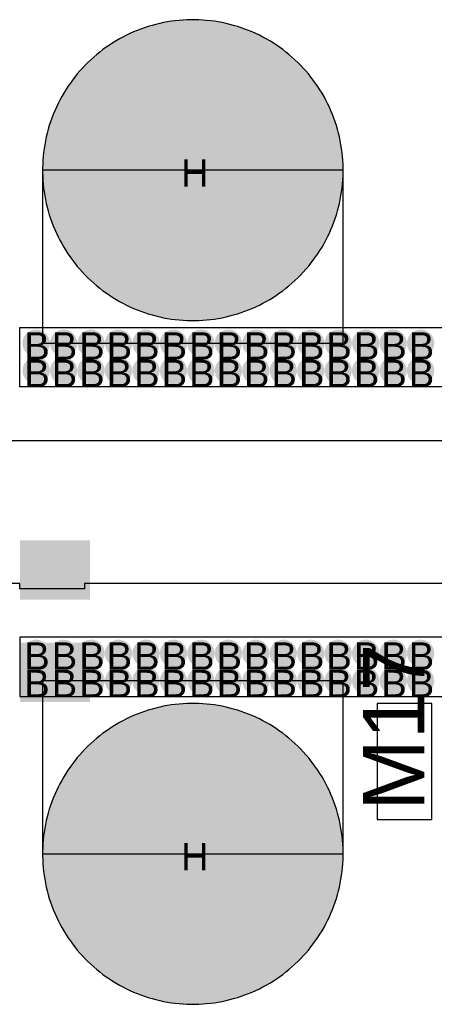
# Model space of a CAD drawing. Header units: millimetres. Extents: x -1.47 to 3.63, y -2.76 to 3.27.
# Tile 10 of 21: x 0.5 to 0.81, y 1.26 to 1.99. Entities that reach past the tile are written whole.
import ezdxf

# ---------------------------------------------------------------- set-up
doc = ezdxf.new("R2010")
doc.units = ezdxf.units.MM
doc.header["$MEASUREMENT"] = 0
for name, color, linetype in [('BottomLayer', 5, 'Continuous'), ('DrillDrawing', 1, 'Continuous'), ('TopLayer', 1, 'Continuous'), ('TopOverlay', 2, 'Continuous'), ('TopSolder', 216, 'Continuous')]:
    doc.layers.add(name, color=color, linetype=linetype)
doc.styles.add('Arial', font='txt', dxfattribs={"height": 0.2})

msp = doc.modelspace()

# ---------------------------------------------------------------- hatches: boundary and pattern name
at = {"layer": 'BottomLayer'}
h = msp.add_hatch(color=5, dxfattribs=at)
edge = h.paths.add_edge_path()
edge.add_arc((0.6285, 1.875), 0.0725, 0, 360)
h = msp.add_hatch(color=5, dxfattribs=at)
edge = h.paths.add_edge_path()
edge.add_arc((0.51378, 1.74845), 0.01, 0, 360)
h = msp.add_hatch(color=5, dxfattribs=at)
edge = h.paths.add_edge_path()
edge.add_arc((0.53388, 1.74845), 0.01, 0, 360)
h = msp.add_hatch(color=5, dxfattribs=at)
edge = h.paths.add_edge_path()
edge.add_arc((0.55398, 1.74845), 0.01, 0, 360)
h = msp.add_hatch(color=5, dxfattribs=at)
edge = h.paths.add_edge_path()
edge.add_arc((0.57408, 1.74845), 0.01, 0, 360)
h = msp.add_hatch(color=5, dxfattribs=at)
edge = h.paths.add_edge_path()
edge.add_arc((0.59418, 1.74845), 0.01, 0, 360)
h = msp.add_hatch(color=5, dxfattribs=at)
edge = h.paths.add_edge_path()
edge.add_arc((0.61428, 1.74845), 0.01, 0, 360)
h = msp.add_hatch(color=5, dxfattribs=at)
edge = h.paths.add_edge_path()
edge.add_arc((0.63438, 1.74845), 0.01, 0, 360)
h = msp.add_hatch(color=5, dxfattribs=at)
edge = h.paths.add_edge_path()
edge.add_arc((0.65448, 1.74845), 0.01, 0, 360)
h = msp.add_hatch(color=5, dxfattribs=at)
edge = h.paths.add_edge_path()
edge.add_arc((0.67458, 1.74845), 0.01, 0, 360)
h = msp.add_hatch(color=5, dxfattribs=at)
edge = h.paths.add_edge_path()
edge.add_arc((0.69468, 1.74845), 0.01, 0, 360)
h = msp.add_hatch(color=5, dxfattribs=at)
edge = h.paths.add_edge_path()
edge.add_arc((0.71478, 1.74845), 0.01, 0, 360)
h = msp.add_hatch(color=5, dxfattribs=at)
edge = h.paths.add_edge_path()
edge.add_arc((0.73488, 1.74845), 0.01, 0, 360)
h = msp.add_hatch(color=5, dxfattribs=at)
edge = h.paths.add_edge_path()
edge.add_arc((0.75498, 1.74845), 0.01, 0, 360)
h = msp.add_hatch(color=5, dxfattribs=at)
edge = h.paths.add_edge_path()
edge.add_arc((0.77508, 1.74845), 0.01, 0, 360)
h = msp.add_hatch(color=5, dxfattribs=at)
edge = h.paths.add_edge_path()
edge.add_arc((0.79518, 1.74845), 0.01, 0, 360)
h = msp.add_hatch(color=5, dxfattribs=at)
edge = h.paths.add_edge_path()
edge.add_arc((0.51378, 1.72835), 0.01, 0, 360)
h = msp.add_hatch(color=5, dxfattribs=at)
edge = h.paths.add_edge_path()
edge.add_arc((0.53388, 1.72835), 0.01, 0, 360)
h = msp.add_hatch(color=5, dxfattribs=at)
edge = h.paths.add_edge_path()
edge.add_arc((0.55398, 1.72835), 0.01, 0, 360)
h = msp.add_hatch(color=5, dxfattribs=at)
edge = h.paths.add_edge_path()
edge.add_arc((0.57408, 1.72835), 0.01, 0, 360)
h = msp.add_hatch(color=5, dxfattribs=at)
edge = h.paths.add_edge_path()
edge.add_arc((0.59418, 1.72835), 0.01, 0, 360)
h = msp.add_hatch(color=5, dxfattribs=at)
edge = h.paths.add_edge_path()
edge.add_arc((0.61428, 1.72835), 0.01, 0, 360)
h = msp.add_hatch(color=5, dxfattribs=at)
edge = h.paths.add_edge_path()
edge.add_arc((0.63438, 1.72835), 0.01, 0, 360)
h = msp.add_hatch(color=5, dxfattribs=at)
edge = h.paths.add_edge_path()
edge.add_arc((0.65448, 1.72835), 0.01, 0, 360)
h = msp.add_hatch(color=5, dxfattribs=at)
edge = h.paths.add_edge_path()
edge.add_arc((0.67458, 1.72835), 0.01, 0, 360)
h = msp.add_hatch(color=5, dxfattribs=at)
edge = h.paths.add_edge_path()
edge.add_arc((0.69468, 1.72835), 0.01, 0, 360)
h = msp.add_hatch(color=5, dxfattribs=at)
edge = h.paths.add_edge_path()
edge.add_arc((0.71478, 1.72835), 0.01, 0, 360)
h = msp.add_hatch(color=5, dxfattribs=at)
edge = h.paths.add_edge_path()
edge.add_arc((0.73488, 1.72835), 0.01, 0, 360)
h = msp.add_hatch(color=5, dxfattribs=at)
edge = h.paths.add_edge_path()
edge.add_arc((0.75498, 1.72835), 0.01, 0, 360)
h = msp.add_hatch(color=5, dxfattribs=at)
edge = h.paths.add_edge_path()
edge.add_arc((0.77508, 1.72835), 0.01, 0, 360)
h = msp.add_hatch(color=5, dxfattribs=at)
edge = h.paths.add_edge_path()
edge.add_arc((0.79518, 1.72835), 0.01, 0, 360)
h = msp.add_hatch(color=5, dxfattribs=at)
edge = h.paths.add_edge_path()
edge.add_arc((0.51378, 1.52165), 0.01, 0, 360)
h = msp.add_hatch(color=5, dxfattribs=at)
edge = h.paths.add_edge_path()
edge.add_arc((0.53388, 1.52165), 0.01, 0, 360)
h = msp.add_hatch(color=5, dxfattribs=at)
edge = h.paths.add_edge_path()
edge.add_arc((0.55398, 1.52165), 0.01, 0, 360)
h = msp.add_hatch(color=5, dxfattribs=at)
edge = h.paths.add_edge_path()
edge.add_arc((0.57408, 1.52165), 0.01, 0, 360)
h = msp.add_hatch(color=5, dxfattribs=at)
edge = h.paths.add_edge_path()
edge.add_arc((0.59418, 1.52165), 0.01, 0, 360)
h = msp.add_hatch(color=5, dxfattribs=at)
edge = h.paths.add_edge_path()
edge.add_arc((0.61428, 1.52165), 0.01, 0, 360)
h = msp.add_hatch(color=5, dxfattribs=at)
edge = h.paths.add_edge_path()
edge.add_arc((0.63438, 1.52165), 0.01, 0, 360)
h = msp.add_hatch(color=5, dxfattribs=at)
edge = h.paths.add_edge_path()
edge.add_arc((0.65448, 1.52165), 0.01, 0, 360)
h = msp.add_hatch(color=5, dxfattribs=at)
edge = h.paths.add_edge_path()
edge.add_arc((0.67458, 1.52165), 0.01, 0, 360)
h = msp.add_hatch(color=5, dxfattribs=at)
edge = h.paths.add_edge_path()
edge.add_arc((0.69468, 1.52165), 0.01, 0, 360)
h = msp.add_hatch(color=5, dxfattribs=at)
edge = h.paths.add_edge_path()
edge.add_arc((0.71478, 1.52165), 0.01, 0, 360)
h = msp.add_hatch(color=5, dxfattribs=at)
edge = h.paths.add_edge_path()
edge.add_arc((0.73488, 1.52165), 0.01, 0, 360)
h = msp.add_hatch(color=5, dxfattribs=at)
edge = h.paths.add_edge_path()
edge.add_arc((0.75498, 1.52165), 0.01, 0, 360)
h = msp.add_hatch(color=5, dxfattribs=at)
edge = h.paths.add_edge_path()
edge.add_arc((0.77508, 1.52165), 0.01, 0, 360)
h = msp.add_hatch(color=5, dxfattribs=at)
edge = h.paths.add_edge_path()
edge.add_arc((0.79518, 1.52165), 0.01, 0, 360)
h = msp.add_hatch(color=5, dxfattribs=at)
edge = h.paths.add_edge_path()
edge.add_arc((0.51378, 1.50155), 0.01, 0, 360)
h = msp.add_hatch(color=5, dxfattribs=at)
edge = h.paths.add_edge_path()
edge.add_arc((0.53388, 1.50155), 0.01, 0, 360)
h = msp.add_hatch(color=5, dxfattribs=at)
edge = h.paths.add_edge_path()
edge.add_arc((0.55398, 1.50155), 0.01, 0, 360)
h = msp.add_hatch(color=5, dxfattribs=at)
edge = h.paths.add_edge_path()
edge.add_arc((0.57408, 1.50155), 0.01, 0, 360)
h = msp.add_hatch(color=5, dxfattribs=at)
edge = h.paths.add_edge_path()
edge.add_arc((0.59418, 1.50155), 0.01, 0, 360)
h = msp.add_hatch(color=5, dxfattribs=at)
edge = h.paths.add_edge_path()
edge.add_arc((0.61428, 1.50155), 0.01, 0, 360)
h = msp.add_hatch(color=5, dxfattribs=at)
edge = h.paths.add_edge_path()
edge.add_arc((0.63438, 1.50155), 0.01, 0, 360)
h = msp.add_hatch(color=5, dxfattribs=at)
edge = h.paths.add_edge_path()
edge.add_arc((0.65448, 1.50155), 0.01, 0, 360)
h = msp.add_hatch(color=5, dxfattribs=at)
edge = h.paths.add_edge_path()
edge.add_arc((0.67458, 1.50155), 0.01, 0, 360)
h = msp.add_hatch(color=5, dxfattribs=at)
edge = h.paths.add_edge_path()
edge.add_arc((0.69468, 1.50155), 0.01, 0, 360)
h = msp.add_hatch(color=5, dxfattribs=at)
edge = h.paths.add_edge_path()
edge.add_arc((0.71478, 1.50155), 0.01, 0, 360)
h = msp.add_hatch(color=5, dxfattribs=at)
edge = h.paths.add_edge_path()
edge.add_arc((0.73488, 1.50155), 0.01, 0, 360)
h = msp.add_hatch(color=5, dxfattribs=at)
edge = h.paths.add_edge_path()
edge.add_arc((0.75498, 1.50155), 0.01, 0, 360)
h = msp.add_hatch(color=5, dxfattribs=at)
edge = h.paths.add_edge_path()
edge.add_arc((0.77508, 1.50155), 0.01, 0, 360)
h = msp.add_hatch(color=5, dxfattribs=at)
edge = h.paths.add_edge_path()
edge.add_arc((0.79518, 1.50155), 0.01, 0, 360)
h = msp.add_hatch(color=5, dxfattribs=at)
edge = h.paths.add_edge_path()
edge.add_arc((0.6285, 1.375), 0.0725, 0, 360)
at = {"layer": 'TopLayer'}
h = msp.add_hatch(color=1, dxfattribs=at)
edge = h.paths.add_edge_path()
edge.add_arc((0.6285, 1.875), 0.0725, 0, 360)
h = msp.add_hatch(color=1, dxfattribs=at)
edge = h.paths.add_edge_path()
edge.add_arc((0.51378, 1.74845), 0.01, 0, 360)
h = msp.add_hatch(color=1, dxfattribs=at)
edge = h.paths.add_edge_path()
edge.add_arc((0.53388, 1.74845), 0.01, 0, 360)
h = msp.add_hatch(color=1, dxfattribs=at)
edge = h.paths.add_edge_path()
edge.add_arc((0.55398, 1.74845), 0.01, 0, 360)
h = msp.add_hatch(color=1, dxfattribs=at)
edge = h.paths.add_edge_path()
edge.add_arc((0.57408, 1.74845), 0.01, 0, 360)
h = msp.add_hatch(color=1, dxfattribs=at)
edge = h.paths.add_edge_path()
edge.add_arc((0.59418, 1.74845), 0.01, 0, 360)
h = msp.add_hatch(color=1, dxfattribs=at)
edge = h.paths.add_edge_path()
edge.add_arc((0.61428, 1.74845), 0.01, 0, 360)
h = msp.add_hatch(color=1, dxfattribs=at)
edge = h.paths.add_edge_path()
edge.add_arc((0.63438, 1.74845), 0.01, 0, 360)
h = msp.add_hatch(color=1, dxfattribs=at)
edge = h.paths.add_edge_path()
edge.add_arc((0.65448, 1.74845), 0.01, 0, 360)
h = msp.add_hatch(color=1, dxfattribs=at)
edge = h.paths.add_edge_path()
edge.add_arc((0.67458, 1.74845), 0.01, 0, 360)
h = msp.add_hatch(color=1, dxfattribs=at)
edge = h.paths.add_edge_path()
edge.add_arc((0.69468, 1.74845), 0.01, 0, 360)
h = msp.add_hatch(color=1, dxfattribs=at)
edge = h.paths.add_edge_path()
edge.add_arc((0.71478, 1.74845), 0.01, 0, 360)
h = msp.add_hatch(color=1, dxfattribs=at)
edge = h.paths.add_edge_path()
edge.add_arc((0.73488, 1.74845), 0.01, 0, 360)
h = msp.add_hatch(color=1, dxfattribs=at)
edge = h.paths.add_edge_path()
edge.add_arc((0.75498, 1.74845), 0.01, 0, 360)
h = msp.add_hatch(color=1, dxfattribs=at)
edge = h.paths.add_edge_path()
edge.add_arc((0.77508, 1.74845), 0.01, 0, 360)
h = msp.add_hatch(color=1, dxfattribs=at)
edge = h.paths.add_edge_path()
edge.add_arc((0.79518, 1.74845), 0.01, 0, 360)
h = msp.add_hatch(color=1, dxfattribs=at)
edge = h.paths.add_edge_path()
edge.add_arc((0.51378, 1.72835), 0.01, 0, 360)
h = msp.add_hatch(color=1, dxfattribs=at)
edge = h.paths.add_edge_path()
edge.add_arc((0.53388, 1.72835), 0.01, 0, 360)
h = msp.add_hatch(color=1, dxfattribs=at)
edge = h.paths.add_edge_path()
edge.add_arc((0.55398, 1.72835), 0.01, 0, 360)
h = msp.add_hatch(color=1, dxfattribs=at)
edge = h.paths.add_edge_path()
edge.add_arc((0.57408, 1.72835), 0.01, 0, 360)
h = msp.add_hatch(color=1, dxfattribs=at)
edge = h.paths.add_edge_path()
edge.add_arc((0.59418, 1.72835), 0.01, 0, 360)
h = msp.add_hatch(color=1, dxfattribs=at)
edge = h.paths.add_edge_path()
edge.add_arc((0.61428, 1.72835), 0.01, 0, 360)
h = msp.add_hatch(color=1, dxfattribs=at)
edge = h.paths.add_edge_path()
edge.add_arc((0.63438, 1.72835), 0.01, 0, 360)
h = msp.add_hatch(color=1, dxfattribs=at)
edge = h.paths.add_edge_path()
edge.add_arc((0.65448, 1.72835), 0.01, 0, 360)
h = msp.add_hatch(color=1, dxfattribs=at)
edge = h.paths.add_edge_path()
edge.add_arc((0.67458, 1.72835), 0.01, 0, 360)
h = msp.add_hatch(color=1, dxfattribs=at)
edge = h.paths.add_edge_path()
edge.add_arc((0.69468, 1.72835), 0.01, 0, 360)
h = msp.add_hatch(color=1, dxfattribs=at)
edge = h.paths.add_edge_path()
edge.add_arc((0.71478, 1.72835), 0.01, 0, 360)
h = msp.add_hatch(color=1, dxfattribs=at)
edge = h.paths.add_edge_path()
edge.add_arc((0.73488, 1.72835), 0.01, 0, 360)
h = msp.add_hatch(color=1, dxfattribs=at)
edge = h.paths.add_edge_path()
edge.add_arc((0.75498, 1.72835), 0.01, 0, 360)
h = msp.add_hatch(color=1, dxfattribs=at)
edge = h.paths.add_edge_path()
edge.add_arc((0.77508, 1.72835), 0.01, 0, 360)
h = msp.add_hatch(color=1, dxfattribs=at)
edge = h.paths.add_edge_path()
edge.add_arc((0.79518, 1.72835), 0.01, 0, 360)
for points in [[(0.50606, 1.5692), (0.50606, 1.5992), (0.54906, 1.5992), (0.54906, 1.5692)], [(0.50606, 1.4912), (0.50606, 1.5212), (0.54906, 1.5212), (0.54906, 1.4912)]]:
    msp.add_hatch(color=1, dxfattribs=at).paths.add_polyline_path(points)
h = msp.add_hatch(color=1, dxfattribs=at)
edge = h.paths.add_edge_path()
edge.add_arc((0.51378, 1.52165), 0.01, 0, 360)
h = msp.add_hatch(color=1, dxfattribs=at)
edge = h.paths.add_edge_path()
edge.add_arc((0.53388, 1.52165), 0.01, 0, 360)
h = msp.add_hatch(color=1, dxfattribs=at)
edge = h.paths.add_edge_path()
edge.add_arc((0.55398, 1.52165), 0.01, 0, 360)
h = msp.add_hatch(color=1, dxfattribs=at)
edge = h.paths.add_edge_path()
edge.add_arc((0.57408, 1.52165), 0.01, 0, 360)
h = msp.add_hatch(color=1, dxfattribs=at)
edge = h.paths.add_edge_path()
edge.add_arc((0.59418, 1.52165), 0.01, 0, 360)
h = msp.add_hatch(color=1, dxfattribs=at)
edge = h.paths.add_edge_path()
edge.add_arc((0.61428, 1.52165), 0.01, 0, 360)
h = msp.add_hatch(color=1, dxfattribs=at)
edge = h.paths.add_edge_path()
edge.add_arc((0.63438, 1.52165), 0.01, 0, 360)
h = msp.add_hatch(color=1, dxfattribs=at)
edge = h.paths.add_edge_path()
edge.add_arc((0.65448, 1.52165), 0.01, 0, 360)
h = msp.add_hatch(color=1, dxfattribs=at)
edge = h.paths.add_edge_path()
edge.add_arc((0.67458, 1.52165), 0.01, 0, 360)
h = msp.add_hatch(color=1, dxfattribs=at)
edge = h.paths.add_edge_path()
edge.add_arc((0.69468, 1.52165), 0.01, 0, 360)
h = msp.add_hatch(color=1, dxfattribs=at)
edge = h.paths.add_edge_path()
edge.add_arc((0.71478, 1.52165), 0.01, 0, 360)
h = msp.add_hatch(color=1, dxfattribs=at)
edge = h.paths.add_edge_path()
edge.add_arc((0.73488, 1.52165), 0.01, 0, 360)
h = msp.add_hatch(color=1, dxfattribs=at)
edge = h.paths.add_edge_path()
edge.add_arc((0.75498, 1.52165), 0.01, 0, 360)
h = msp.add_hatch(color=1, dxfattribs=at)
edge = h.paths.add_edge_path()
edge.add_arc((0.77508, 1.52165), 0.01, 0, 360)
h = msp.add_hatch(color=1, dxfattribs=at)
edge = h.paths.add_edge_path()
edge.add_arc((0.79518, 1.52165), 0.01, 0, 360)
h = msp.add_hatch(color=1, dxfattribs=at)
edge = h.paths.add_edge_path()
edge.add_arc((0.51378, 1.50155), 0.01, 0, 360)
h = msp.add_hatch(color=1, dxfattribs=at)
edge = h.paths.add_edge_path()
edge.add_arc((0.53388, 1.50155), 0.01, 0, 360)
h = msp.add_hatch(color=1, dxfattribs=at)
edge = h.paths.add_edge_path()
edge.add_arc((0.55398, 1.50155), 0.01, 0, 360)
h = msp.add_hatch(color=1, dxfattribs=at)
edge = h.paths.add_edge_path()
edge.add_arc((0.57408, 1.50155), 0.01, 0, 360)
h = msp.add_hatch(color=1, dxfattribs=at)
edge = h.paths.add_edge_path()
edge.add_arc((0.59418, 1.50155), 0.01, 0, 360)
h = msp.add_hatch(color=1, dxfattribs=at)
edge = h.paths.add_edge_path()
edge.add_arc((0.61428, 1.50155), 0.01, 0, 360)
h = msp.add_hatch(color=1, dxfattribs=at)
edge = h.paths.add_edge_path()
edge.add_arc((0.63438, 1.50155), 0.01, 0, 360)
h = msp.add_hatch(color=1, dxfattribs=at)
edge = h.paths.add_edge_path()
edge.add_arc((0.65448, 1.50155), 0.01, 0, 360)
h = msp.add_hatch(color=1, dxfattribs=at)
edge = h.paths.add_edge_path()
edge.add_arc((0.67458, 1.50155), 0.01, 0, 360)
h = msp.add_hatch(color=1, dxfattribs=at)
edge = h.paths.add_edge_path()
edge.add_arc((0.69468, 1.50155), 0.01, 0, 360)
h = msp.add_hatch(color=1, dxfattribs=at)
edge = h.paths.add_edge_path()
edge.add_arc((0.71478, 1.50155), 0.01, 0, 360)
h = msp.add_hatch(color=1, dxfattribs=at)
edge = h.paths.add_edge_path()
edge.add_arc((0.73488, 1.50155), 0.01, 0, 360)
h = msp.add_hatch(color=1, dxfattribs=at)
edge = h.paths.add_edge_path()
edge.add_arc((0.75498, 1.50155), 0.01, 0, 360)
h = msp.add_hatch(color=1, dxfattribs=at)
edge = h.paths.add_edge_path()
edge.add_arc((0.77508, 1.50155), 0.01, 0, 360)
h = msp.add_hatch(color=1, dxfattribs=at)
edge = h.paths.add_edge_path()
edge.add_arc((0.79518, 1.50155), 0.01, 0, 360)
h = msp.add_hatch(color=1, dxfattribs=at)
edge = h.paths.add_edge_path()
edge.add_arc((0.6285, 1.375), 0.0725, 0, 360)
at = {"layer": 'TopSolder'}
h = msp.add_hatch(color=216, dxfattribs=at)
edge = h.paths.add_edge_path()
edge.add_arc((0.6285, 1.875), 0.11, 0, 360)
for points in [[(0.50197, 1.60425), (0.50197, 1.56095), (0.55315, 1.56095), (0.55315, 1.60425)], [(0.50506, 1.5682), (0.50506, 1.6002), (0.55006, 1.6002), (0.55006, 1.5682)], [(0.55315, 1.48614), (0.55315, 1.52945), (0.50197, 1.52945), (0.50197, 1.48614)], [(0.50506, 1.4902), (0.50506, 1.5222), (0.55006, 1.5222), (0.55006, 1.4902)]]:
    msp.add_hatch(color=216, dxfattribs=at).paths.add_polyline_path(points)
h = msp.add_hatch(color=216, dxfattribs=at)
edge = h.paths.add_edge_path()
edge.add_arc((0.6285, 1.375), 0.11, 0, 360)

# ---------------------------------------------------------------- linework, layer by layer
at = {"layer": 'TopLayer'}
for p, q in [((0.59864, 1.98088), (0.59588, 1.98006)), ((0.60142, 1.98162), (0.59864, 1.98088)), ((0.60422, 1.9823), (0.60142, 1.98162)), ((0.60704, 1.9829), (0.60422, 1.9823)), ((0.60987, 1.98342), (0.60704, 1.9829)), ((0.61271, 1.98387), (0.60987, 1.98342)), ((0.61557, 1.98425), (0.61271, 1.98387)), ((0.61843, 1.98455), (0.61557, 1.98425)), ((0.6213, 1.98477), (0.61843, 1.98455)), ((0.62418, 1.98492), (0.6213, 1.98477)), ((0.62706, 1.985), (0.62418, 1.98492)), ((0.6285, 1.985), (0.62706, 1.985)), ((0.62994, 1.985), (0.6285, 1.985)), ((0.63282, 1.98492), (0.62994, 1.985)), ((0.63569, 1.98477), (0.63282, 1.98492)), ((0.63857, 1.98455), (0.63569, 1.98477)), ((0.64143, 1.98425), (0.63857, 1.98455)), ((0.64429, 1.98387), (0.64143, 1.98425)), ((0.64713, 1.98342), (0.64429, 1.98387)), ((0.64996, 1.9829), (0.64713, 1.98342)), ((0.65278, 1.9823), (0.64996, 1.9829)), ((0.65558, 1.98162), (0.65278, 1.9823)), ((0.65836, 1.98088), (0.65558, 1.98162)), ((0.66112, 1.98006), (0.65836, 1.98088)), ((0.57984, 1.97366), (0.57728, 1.97236)), ((0.58244, 1.9749), (0.57984, 1.97366)), ((0.58507, 1.97608), (0.58244, 1.9749)), ((0.58774, 1.97718), (0.58507, 1.97608)), ((0.59042, 1.97821), (0.58774, 1.97718)), ((0.59314, 1.97917), (0.59042, 1.97821)), ((0.59588, 1.98006), (0.59314, 1.97917)), ((0.66386, 1.97917), (0.66112, 1.98006)), ((0.66658, 1.97821), (0.66386, 1.97917)), ((0.66926, 1.97718), (0.66658, 1.97821)), ((0.67193, 1.97608), (0.66926, 1.97718)), ((0.67456, 1.9749), (0.67193, 1.97608)), ((0.67716, 1.97366), (0.67456, 1.9749)), ((0.67972, 1.97236), (0.67716, 1.97366)), ((0.56738, 1.96647), (0.56501, 1.96484)), ((0.5698, 1.96804), (0.56738, 1.96647)), ((0.57225, 1.96954), (0.5698, 1.96804)), ((0.57475, 1.97098), (0.57225, 1.96954)), ((0.57728, 1.97236), (0.57475, 1.97098)), ((0.68225, 1.97098), (0.67972, 1.97236)), ((0.68475, 1.96954), (0.68225, 1.97098)), ((0.6872, 1.96804), (0.68475, 1.96954)), ((0.68962, 1.96647), (0.6872, 1.96804)), ((0.69199, 1.96484), (0.68962, 1.96647)), ((0.55816, 1.95958), (0.55597, 1.95771)), ((0.56039, 1.96139), (0.55816, 1.95958)), ((0.56268, 1.96315), (0.56039, 1.96139)), ((0.56501, 1.96484), (0.56268, 1.96315)), ((0.69432, 1.96315), (0.69199, 1.96484)), ((0.69661, 1.96139), (0.69432, 1.96315)), ((0.69884, 1.95958), (0.69661, 1.96139)), ((0.70103, 1.95771), (0.69884, 1.95958)), ((0.5497, 1.95176), (0.54772, 1.94967)), ((0.55174, 1.9538), (0.5497, 1.95176)), ((0.55383, 1.95578), (0.55174, 1.9538)), ((0.55597, 1.95771), (0.55383, 1.95578)), ((0.70317, 1.95578), (0.70103, 1.95771)), ((0.70526, 1.9538), (0.70317, 1.95578)), ((0.7073, 1.95176), (0.70526, 1.9538)), ((0.70928, 1.94967), (0.7073, 1.95176)), ((0.54392, 1.94534), (0.54211, 1.94311)), ((0.54579, 1.94753), (0.54392, 1.94534)), ((0.54772, 1.94967), (0.54579, 1.94753)), ((0.71121, 1.94753), (0.70928, 1.94967)), ((0.71308, 1.94534), (0.71121, 1.94753)), ((0.71489, 1.94311), (0.71308, 1.94534)), ((0.53866, 1.93849), (0.53703, 1.93612)), ((0.54035, 1.94082), (0.53866, 1.93849)), ((0.54211, 1.94311), (0.54035, 1.94082)), ((0.71665, 1.94082), (0.71489, 1.94311)), ((0.71834, 1.93849), (0.71665, 1.94082)), ((0.71997, 1.93612), (0.71834, 1.93849)), ((0.53396, 1.93125), (0.53252, 1.92875)), ((0.53546, 1.9337), (0.53396, 1.93125)), ((0.53703, 1.93612), (0.53546, 1.9337)), ((0.72154, 1.9337), (0.71997, 1.93612)), ((0.72304, 1.93125), (0.72154, 1.9337)), ((0.72448, 1.92875), (0.72304, 1.93125)), ((0.52984, 1.92366), (0.5286, 1.92106)), ((0.53114, 1.92622), (0.52984, 1.92366)), ((0.53252, 1.92875), (0.53114, 1.92622)), ((0.72586, 1.92622), (0.72448, 1.92875)), ((0.72716, 1.92366), (0.72586, 1.92622)), ((0.7284, 1.92106), (0.72716, 1.92366)), ((0.52632, 1.91576), (0.52529, 1.91308)), ((0.52742, 1.91843), (0.52632, 1.91576)), ((0.5286, 1.92106), (0.52742, 1.91843)), ((0.72958, 1.91843), (0.7284, 1.92106)), ((0.73068, 1.91576), (0.72958, 1.91843)), ((0.73171, 1.91308), (0.73068, 1.91576)), ((0.52433, 1.91036), (0.52344, 1.90762)), ((0.52529, 1.91308), (0.52433, 1.91036)), ((0.73267, 1.91036), (0.73171, 1.91308)), ((0.73356, 1.90762), (0.73267, 1.91036)), ((0.52188, 1.90208), (0.5212, 1.89928)), ((0.52262, 1.90486), (0.52188, 1.90208)), ((0.52344, 1.90762), (0.52262, 1.90486)), ((0.73438, 1.90486), (0.73356, 1.90762)), ((0.73512, 1.90208), (0.73438, 1.90486)), ((0.7358, 1.89928), (0.73512, 1.90208)), ((0.5206, 1.89646), (0.52008, 1.89363)), ((0.5212, 1.89928), (0.5206, 1.89646)), ((0.7364, 1.89646), (0.7358, 1.89928)), ((0.73692, 1.89363), (0.7364, 1.89646)), ((0.51925, 1.88793), (0.51895, 1.88507)), ((0.51963, 1.89079), (0.51925, 1.88793)), ((0.52008, 1.89363), (0.51963, 1.89079)), ((0.73737, 1.89079), (0.73692, 1.89363)), ((0.73775, 1.88793), (0.73737, 1.89079)), ((0.73805, 1.88507), (0.73775, 1.88793)), ((0.51873, 1.88219), (0.51858, 1.87932)), ((0.51895, 1.88507), (0.51873, 1.88219)), ((0.73827, 1.8822), (0.73805, 1.88507)), ((0.73842, 1.87932), (0.73827, 1.8822)), ((0.51858, 1.87932), (0.5185, 1.87644)), ((0.5185, 1.87644), (0.5185, 1.875)), ((0.5185, 1.875), (0.5185, 1.875)), ((0.5185, 1.875), (0.5185, 1.87356)), ((0.7385, 1.875), (0.5185, 1.875)), ((0.5185, 1.875), (0.5185, 1.74845)), ((0.5185, 1.87356), (0.51858, 1.87068)), ((0.7385, 1.87644), (0.73842, 1.87932)), ((0.73842, 1.87068), (0.7385, 1.87356)), ((0.7385, 1.875), (0.7385, 1.87644)), ((0.7385, 1.87356), (0.7385, 1.875)), ((0.7385, 1.875), (0.7385, 1.875)), ((0.7385, 1.875), (0.7385, 1.875)), ((0.7385, 1.74845), (0.7385, 1.875)), ((0.51858, 1.87068), (0.51873, 1.8678)), ((0.51873, 1.8678), (0.51895, 1.86493)), ((0.73805, 1.86493), (0.73827, 1.8678)), ((0.73827, 1.8678), (0.73842, 1.87068)), ((0.51895, 1.86493), (0.51925, 1.86207)), ((0.51925, 1.86207), (0.51963, 1.85921)), ((0.51963, 1.85921), (0.52008, 1.85637)), ((0.73692, 1.85637), (0.73737, 1.85921)), ((0.73737, 1.85921), (0.73775, 1.86207)), ((0.73775, 1.86207), (0.73805, 1.86493)), ((0.52008, 1.85637), (0.5206, 1.85354)), ((0.5206, 1.85354), (0.5212, 1.85072)), ((0.5212, 1.85072), (0.52188, 1.84792)), ((0.73512, 1.84792), (0.7358, 1.85072)), ((0.7358, 1.85072), (0.7364, 1.85354)), ((0.7364, 1.85354), (0.73692, 1.85637)), ((0.52188, 1.84792), (0.52262, 1.84514)), ((0.52262, 1.84514), (0.52344, 1.84238)), ((0.73356, 1.84238), (0.73438, 1.84514)), ((0.73438, 1.84514), (0.73512, 1.84792)), ((0.52344, 1.84238), (0.52433, 1.83964)), ((0.52433, 1.83964), (0.52529, 1.83692)), ((0.52529, 1.83692), (0.52632, 1.83424)), ((0.73068, 1.83424), (0.73171, 1.83692)), ((0.73171, 1.83692), (0.73267, 1.83964)), ((0.73267, 1.83964), (0.73356, 1.84238)), ((0.52632, 1.83424), (0.52742, 1.83157)), ((0.52742, 1.83157), (0.5286, 1.82894)), ((0.7284, 1.82894), (0.72958, 1.83157)), ((0.72958, 1.83157), (0.73068, 1.83424)), ((0.5286, 1.82894), (0.52984, 1.82634)), ((0.52984, 1.82634), (0.53114, 1.82378)), ((0.53114, 1.82378), (0.53252, 1.82125)), ((0.72448, 1.82125), (0.72586, 1.82378)), ((0.72586, 1.82378), (0.72716, 1.82634)), ((0.72716, 1.82634), (0.7284, 1.82894)), ((0.53252, 1.82125), (0.53396, 1.81875)), ((0.53396, 1.81875), (0.53546, 1.8163)), ((0.53546, 1.8163), (0.53703, 1.81388)), ((0.71997, 1.81388), (0.72154, 1.8163)), ((0.72154, 1.8163), (0.72304, 1.81875)), ((0.72304, 1.81875), (0.72448, 1.82125)), ((0.53703, 1.81388), (0.53866, 1.81151)), ((0.53866, 1.81151), (0.54035, 1.80918)), ((0.54035, 1.80918), (0.54211, 1.80689)), ((0.71489, 1.80689), (0.71665, 1.80918)), ((0.71665, 1.80918), (0.71834, 1.81151)), ((0.71834, 1.81151), (0.71997, 1.81388)), ((0.54211, 1.80689), (0.54392, 1.80466)), ((0.54392, 1.80466), (0.54579, 1.80247)), ((0.54579, 1.80247), (0.54772, 1.80033)), ((0.54772, 1.80033), (0.5497, 1.79824)), ((0.7073, 1.79824), (0.70928, 1.80033)), ((0.70928, 1.80033), (0.71121, 1.80247)), ((0.71121, 1.80247), (0.71308, 1.80466)), ((0.71308, 1.80466), (0.71489, 1.80689)), ((0.5497, 1.79824), (0.55174, 1.7962)), ((0.55174, 1.7962), (0.55383, 1.79422)), ((0.55383, 1.79422), (0.55597, 1.79229)), ((0.70103, 1.79229), (0.70317, 1.79422)), ((0.70317, 1.79422), (0.70526, 1.7962)), ((0.70526, 1.7962), (0.7073, 1.79824)), ((0.55597, 1.79229), (0.55816, 1.79042)), ((0.55816, 1.79042), (0.56039, 1.78861)), ((0.56039, 1.78861), (0.56268, 1.78685)), ((0.56268, 1.78685), (0.56501, 1.78516)), ((0.69199, 1.78516), (0.69432, 1.78685)), ((0.69432, 1.78685), (0.69661, 1.78861)), ((0.69661, 1.78861), (0.69884, 1.79042)), ((0.69884, 1.79042), (0.70103, 1.79229)), ((0.56501, 1.78516), (0.56738, 1.78353)), ((0.56738, 1.78353), (0.5698, 1.78196)), ((0.5698, 1.78196), (0.57225, 1.78046)), ((0.57225, 1.78046), (0.57475, 1.77902)), ((0.57475, 1.77902), (0.57728, 1.77764)), ((0.67972, 1.77764), (0.68225, 1.77902)), ((0.68225, 1.77902), (0.68475, 1.78046)), ((0.68475, 1.78046), (0.6872, 1.78196)), ((0.6872, 1.78196), (0.68962, 1.78353)), ((0.68962, 1.78353), (0.69199, 1.78516)), ((0.57728, 1.77764), (0.57984, 1.77634)), ((0.57984, 1.77634), (0.58244, 1.7751)), ((0.58244, 1.7751), (0.58507, 1.77392)), ((0.58507, 1.77392), (0.58774, 1.77282)), ((0.58774, 1.77282), (0.59042, 1.77179)), ((0.59042, 1.77179), (0.59314, 1.77083)), ((0.66386, 1.77083), (0.66658, 1.77179)), ((0.66658, 1.77179), (0.66926, 1.77282)), ((0.66926, 1.77282), (0.67193, 1.77392)), ((0.67193, 1.77392), (0.67456, 1.7751)), ((0.67456, 1.7751), (0.67716, 1.77634)), ((0.67716, 1.77634), (0.67972, 1.77764)), ((0.59314, 1.77083), (0.59588, 1.76994)), ((0.59588, 1.76994), (0.59864, 1.76912)), ((0.59864, 1.76912), (0.60142, 1.76838)), ((0.60142, 1.76838), (0.60422, 1.7677)), ((0.60422, 1.7677), (0.60704, 1.7671)), ((0.60704, 1.7671), (0.60987, 1.76658)), ((0.60987, 1.76658), (0.61271, 1.76613)), ((0.61271, 1.76613), (0.61557, 1.76575)), ((0.61557, 1.76575), (0.61843, 1.76545)), ((0.61843, 1.76545), (0.6213, 1.76523)), ((0.6213, 1.76523), (0.62418, 1.76508)), ((0.62418, 1.76508), (0.62706, 1.765)), ((0.62706, 1.765), (0.6285, 1.765)), ((0.6285, 1.765), (0.62994, 1.765)), ((0.62994, 1.765), (0.63282, 1.76508)), ((0.63282, 1.76508), (0.63569, 1.76523)), ((0.63569, 1.76523), (0.63857, 1.76545)), ((0.63857, 1.76545), (0.64143, 1.76575)), ((0.64143, 1.76575), (0.64429, 1.76613)), ((0.64429, 1.76613), (0.64713, 1.76658)), ((0.64713, 1.76658), (0.64996, 1.7671)), ((0.64996, 1.7671), (0.65278, 1.7677)), ((0.65278, 1.7677), (0.65558, 1.76838)), ((0.65558, 1.76838), (0.65836, 1.76912)), ((0.65836, 1.76912), (0.66112, 1.76994)), ((0.66112, 1.76994), (0.66386, 1.77083)), ((0.50197, 1.71654), (0.50197, 1.75984)), ((0.50197, 1.75984), (1.0275, 1.75984)), ((0.5185, 1.74845), (0.7385, 1.74845)), ((1.0275, 1.71654), (0.50197, 1.71654)), ((0.48228, 1.67717), (1.02165, 1.67717)), ((0.50197, 1.57283), (0.48228, 1.57283)), ((0.50197, 1.5689), (0.50197, 1.57283)), ((1.02165, 1.57283), (0.54921, 1.57283)), ((0.54921, 1.57283), (0.54921, 1.5689)), ((0.54921, 1.5689), (0.50197, 1.5689)), ((1.0275, 1.53346), (0.50197, 1.53346)), ((0.50197, 1.53346), (0.50197, 1.49016)), ((0.7385, 1.50155), (0.5185, 1.50155)), ((0.5185, 1.50155), (0.5185, 1.375)), ((0.7385, 1.375), (0.7385, 1.50155)), ((0.50197, 1.49016), (1.0275, 1.49016)), ((0.60987, 1.48342), (0.60704, 1.4829)), ((0.61271, 1.48387), (0.60987, 1.48342)), ((0.61557, 1.48425), (0.61271, 1.48387)), ((0.61843, 1.48455), (0.61557, 1.48425)), ((0.6213, 1.48477), (0.61843, 1.48455)), ((0.62418, 1.48492), (0.6213, 1.48477)), ((0.62706, 1.485), (0.62418, 1.48492)), ((0.6285, 1.485), (0.62706, 1.485)), ((0.62994, 1.485), (0.6285, 1.485)), ((0.63282, 1.48492), (0.62994, 1.485)), ((0.63569, 1.48477), (0.63282, 1.48492)), ((0.63857, 1.48455), (0.63569, 1.48477)), ((0.64143, 1.48425), (0.63857, 1.48455)), ((0.64429, 1.48387), (0.64143, 1.48425)), ((0.64713, 1.48342), (0.64429, 1.48387)), ((0.64996, 1.4829), (0.64713, 1.48342)), ((0.58774, 1.47718), (0.58507, 1.47608)), ((0.59042, 1.47821), (0.58774, 1.47718)), ((0.59314, 1.47917), (0.59042, 1.47821)), ((0.59588, 1.48006), (0.59314, 1.47917)), ((0.59864, 1.48088), (0.59588, 1.48006)), ((0.60142, 1.48162), (0.59864, 1.48088)), ((0.60422, 1.4823), (0.60142, 1.48162)), ((0.60704, 1.4829), (0.60422, 1.4823)), ((0.65278, 1.4823), (0.64996, 1.4829)), ((0.65558, 1.48162), (0.65278, 1.4823)), ((0.65836, 1.48088), (0.65558, 1.48162)), ((0.66112, 1.48006), (0.65836, 1.48088)), ((0.66386, 1.47917), (0.66112, 1.48006)), ((0.66658, 1.47821), (0.66386, 1.47917)), ((0.66926, 1.47718), (0.66658, 1.47821)), ((0.67193, 1.47608), (0.66926, 1.47718)), ((0.57225, 1.46954), (0.5698, 1.46804)), ((0.57475, 1.47098), (0.57225, 1.46954)), ((0.57728, 1.47236), (0.57475, 1.47098)), ((0.57984, 1.47366), (0.57728, 1.47236)), ((0.58244, 1.4749), (0.57984, 1.47366)), ((0.58507, 1.47608), (0.58244, 1.4749)), ((0.67456, 1.4749), (0.67193, 1.47608)), ((0.67716, 1.47366), (0.67456, 1.4749)), ((0.67972, 1.47236), (0.67716, 1.47366)), ((0.68225, 1.47098), (0.67972, 1.47236)), ((0.68475, 1.46954), (0.68225, 1.47098)), ((0.6872, 1.46804), (0.68475, 1.46954)), ((0.56268, 1.46315), (0.56039, 1.46139)), ((0.56501, 1.46484), (0.56268, 1.46315)), ((0.56738, 1.46647), (0.56501, 1.46484)), ((0.5698, 1.46804), (0.56738, 1.46647)), ((0.68962, 1.46647), (0.6872, 1.46804)), ((0.69199, 1.46484), (0.68962, 1.46647)), ((0.69432, 1.46315), (0.69199, 1.46484)), ((0.69661, 1.46139), (0.69432, 1.46315)), ((0.55383, 1.45578), (0.55174, 1.4538)), ((0.55597, 1.45771), (0.55383, 1.45578)), ((0.55816, 1.45958), (0.55597, 1.45771)), ((0.56039, 1.46139), (0.55816, 1.45958)), ((0.69884, 1.45958), (0.69661, 1.46139)), ((0.70103, 1.45771), (0.69884, 1.45958)), ((0.70317, 1.45578), (0.70103, 1.45771)), ((0.70526, 1.4538), (0.70317, 1.45578)), ((0.54579, 1.44753), (0.54392, 1.44534)), ((0.54772, 1.44967), (0.54579, 1.44753)), ((0.5497, 1.45176), (0.54772, 1.44967)), ((0.55174, 1.4538), (0.5497, 1.45176)), ((0.7073, 1.45176), (0.70526, 1.4538)), ((0.70928, 1.44967), (0.7073, 1.45176)), ((0.71121, 1.44753), (0.70928, 1.44967)), ((0.71308, 1.44534), (0.71121, 1.44753)), ((0.54035, 1.44082), (0.53866, 1.43849)), ((0.54211, 1.44311), (0.54035, 1.44082)), ((0.54392, 1.44534), (0.54211, 1.44311)), ((0.71489, 1.44311), (0.71308, 1.44534)), ((0.71665, 1.44082), (0.71489, 1.44311)), ((0.71834, 1.43849), (0.71665, 1.44082)), ((0.53546, 1.4337), (0.53396, 1.43125)), ((0.53703, 1.43612), (0.53546, 1.4337)), ((0.53866, 1.43849), (0.53703, 1.43612)), ((0.71997, 1.43612), (0.71834, 1.43849)), ((0.72154, 1.4337), (0.71997, 1.43612)), ((0.72304, 1.43125), (0.72154, 1.4337)), ((0.53114, 1.42622), (0.52984, 1.42366)), ((0.53252, 1.42875), (0.53114, 1.42622)), ((0.53396, 1.43125), (0.53252, 1.42875)), ((0.72448, 1.42875), (0.72304, 1.43125)), ((0.72586, 1.42622), (0.72448, 1.42875)), ((0.72716, 1.42366), (0.72586, 1.42622)), ((0.5286, 1.42106), (0.52742, 1.41843)), ((0.52984, 1.42366), (0.5286, 1.42106)), ((0.7284, 1.42106), (0.72716, 1.42366)), ((0.72958, 1.41843), (0.7284, 1.42106)), ((0.52529, 1.41308), (0.52433, 1.41036)), ((0.52632, 1.41576), (0.52529, 1.41308)), ((0.52742, 1.41843), (0.52632, 1.41576)), ((0.73068, 1.41576), (0.72958, 1.41843)), ((0.73171, 1.41308), (0.73068, 1.41576)), ((0.73267, 1.41036), (0.73171, 1.41308)), ((0.52262, 1.40486), (0.52188, 1.40208)), ((0.52344, 1.40762), (0.52262, 1.40486)), ((0.52433, 1.41036), (0.52344, 1.40762)), ((0.73356, 1.40762), (0.73267, 1.41036)), ((0.73438, 1.40486), (0.73356, 1.40762)), ((0.73512, 1.40208), (0.73438, 1.40486)), ((0.5212, 1.39928), (0.5206, 1.39646)), ((0.52188, 1.40208), (0.5212, 1.39928)), ((0.7358, 1.39928), (0.73512, 1.40208)), ((0.7364, 1.39646), (0.7358, 1.39928)), ((0.51963, 1.39079), (0.51925, 1.38793)), ((0.52008, 1.39363), (0.51963, 1.39079)), ((0.5206, 1.39646), (0.52008, 1.39363)), ((0.73692, 1.39363), (0.7364, 1.39646)), ((0.73737, 1.39079), (0.73692, 1.39363)), ((0.73775, 1.38793), (0.73737, 1.39079)), ((0.51895, 1.38507), (0.51873, 1.3822)), ((0.51925, 1.38793), (0.51895, 1.38507)), ((0.73805, 1.38507), (0.73775, 1.38793)), ((0.73827, 1.38219), (0.73805, 1.38507)), ((0.51858, 1.37932), (0.5185, 1.37644)), ((0.5185, 1.37644), (0.5185, 1.375)), ((0.51873, 1.3822), (0.51858, 1.37932)), ((0.73842, 1.37932), (0.73827, 1.38219)), ((0.7385, 1.37644), (0.73842, 1.37932)), ((0.7385, 1.375), (0.7385, 1.37644)), ((0.5185, 1.375), (0.5185, 1.375)), ((0.5185, 1.375), (0.5185, 1.375)), ((0.5185, 1.375), (0.5185, 1.37356)), ((0.5185, 1.375), (0.7385, 1.375)), ((0.5185, 1.37356), (0.51858, 1.37068)), ((0.51858, 1.37068), (0.51873, 1.3678)), ((0.73827, 1.3678), (0.73842, 1.37068)), ((0.73842, 1.37068), (0.7385, 1.37356)), ((0.7385, 1.375), (0.7385, 1.375)), ((0.7385, 1.37356), (0.7385, 1.375)), ((0.51873, 1.3678), (0.51895, 1.36493)), ((0.51895, 1.36493), (0.51925, 1.36207)), ((0.51925, 1.36207), (0.51963, 1.35921)), ((0.73737, 1.35921), (0.73775, 1.36207)), ((0.73775, 1.36207), (0.73805, 1.36493)), ((0.73805, 1.36493), (0.73827, 1.3678)), ((0.51963, 1.35921), (0.52008, 1.35637)), ((0.52008, 1.35637), (0.5206, 1.35354)), ((0.7364, 1.35354), (0.73692, 1.35637)), ((0.73692, 1.35637), (0.73737, 1.35921)), ((0.5206, 1.35354), (0.5212, 1.35072)), ((0.5212, 1.35072), (0.52188, 1.34792)), ((0.52188, 1.34792), (0.52262, 1.34514)), ((0.73438, 1.34514), (0.73512, 1.34792)), ((0.73512, 1.34792), (0.7358, 1.35072)), ((0.7358, 1.35072), (0.7364, 1.35354)), ((0.52262, 1.34514), (0.52344, 1.34238)), ((0.52344, 1.34238), (0.52433, 1.33964)), ((0.52433, 1.33964), (0.52529, 1.33692)), ((0.73171, 1.33692), (0.73267, 1.33964)), ((0.73267, 1.33964), (0.73356, 1.34238)), ((0.73356, 1.34238), (0.73438, 1.34514)), ((0.52529, 1.33692), (0.52632, 1.33424)), ((0.52632, 1.33424), (0.52742, 1.33157)), ((0.72958, 1.33157), (0.73068, 1.33424)), ((0.73068, 1.33424), (0.73171, 1.33692)), ((0.52742, 1.33157), (0.5286, 1.32894)), ((0.5286, 1.32894), (0.52984, 1.32634)), ((0.52984, 1.32634), (0.53114, 1.32378)), ((0.72586, 1.32378), (0.72716, 1.32634)), ((0.72716, 1.32634), (0.7284, 1.32894)), ((0.7284, 1.32894), (0.72958, 1.33157)), ((0.53114, 1.32378), (0.53252, 1.32125)), ((0.53252, 1.32125), (0.53396, 1.31875)), ((0.53396, 1.31875), (0.53546, 1.3163)), ((0.72154, 1.3163), (0.72304, 1.31875)), ((0.72304, 1.31875), (0.72448, 1.32125)), ((0.72448, 1.32125), (0.72586, 1.32378)), ((0.53546, 1.3163), (0.53703, 1.31388)), ((0.53703, 1.31388), (0.53866, 1.31151)), ((0.53866, 1.31151), (0.54035, 1.30918)), ((0.71665, 1.30918), (0.71834, 1.31151)), ((0.71834, 1.31151), (0.71997, 1.31388)), ((0.71997, 1.31388), (0.72154, 1.3163)), ((0.54035, 1.30918), (0.54211, 1.30689)), ((0.54211, 1.30689), (0.54392, 1.30466)), ((0.54392, 1.30466), (0.54579, 1.30247)), ((0.71121, 1.30247), (0.71308, 1.30466)), ((0.71308, 1.30466), (0.71489, 1.30689)), ((0.71489, 1.30689), (0.71665, 1.30918)), ((0.54579, 1.30247), (0.54772, 1.30033)), ((0.54772, 1.30033), (0.5497, 1.29824)), ((0.5497, 1.29824), (0.55174, 1.2962)), ((0.55174, 1.2962), (0.55383, 1.29422)), ((0.70317, 1.29422), (0.70526, 1.2962)), ((0.70526, 1.2962), (0.7073, 1.29824)), ((0.7073, 1.29824), (0.70928, 1.30033)), ((0.70928, 1.30033), (0.71121, 1.30247)), ((0.55383, 1.29422), (0.55597, 1.29229)), ((0.55597, 1.29229), (0.55816, 1.29042)), ((0.55816, 1.29042), (0.56039, 1.28861)), ((0.69661, 1.28861), (0.69884, 1.29042)), ((0.69884, 1.29042), (0.70103, 1.29229)), ((0.70103, 1.29229), (0.70317, 1.29422)), ((0.56039, 1.28861), (0.56268, 1.28685)), ((0.56268, 1.28685), (0.56501, 1.28516)), ((0.56501, 1.28516), (0.56738, 1.28353)), ((0.56738, 1.28353), (0.5698, 1.28196)), ((0.5698, 1.28196), (0.57225, 1.28046)), ((0.68475, 1.28046), (0.6872, 1.28196)), ((0.6872, 1.28196), (0.68962, 1.28353)), ((0.68962, 1.28353), (0.69199, 1.28516)), ((0.69199, 1.28516), (0.69432, 1.28685)), ((0.69432, 1.28685), (0.69661, 1.28861)), ((0.57225, 1.28046), (0.57475, 1.27902)), ((0.57475, 1.27902), (0.57728, 1.27764)), ((0.57728, 1.27764), (0.57984, 1.27634)), ((0.57984, 1.27634), (0.58244, 1.2751)), ((0.58244, 1.2751), (0.58507, 1.27392)), ((0.67193, 1.27392), (0.67456, 1.2751)), ((0.67456, 1.2751), (0.67716, 1.27634)), ((0.67716, 1.27634), (0.67972, 1.27764)), ((0.67972, 1.27764), (0.68225, 1.27902)), ((0.68225, 1.27902), (0.68475, 1.28046)), ((0.58507, 1.27392), (0.58774, 1.27282)), ((0.58774, 1.27282), (0.59042, 1.27179)), ((0.59042, 1.27179), (0.59314, 1.27083)), ((0.59314, 1.27083), (0.59588, 1.26994)), ((0.59588, 1.26994), (0.59864, 1.26912)), ((0.59864, 1.26912), (0.60142, 1.26838)), ((0.60142, 1.26838), (0.60422, 1.2677)), ((0.60422, 1.2677), (0.60704, 1.2671)), ((0.64996, 1.2671), (0.65278, 1.2677)), ((0.65278, 1.2677), (0.65558, 1.26838)), ((0.65558, 1.26838), (0.65836, 1.26912)), ((0.65836, 1.26912), (0.66112, 1.26994)), ((0.66112, 1.26994), (0.66386, 1.27083)), ((0.66386, 1.27083), (0.66658, 1.27179)), ((0.66658, 1.27179), (0.66926, 1.27282)), ((0.66926, 1.27282), (0.67193, 1.27392)), ((0.60704, 1.2671), (0.60987, 1.26658)), ((0.60987, 1.26658), (0.61271, 1.26613)), ((0.61271, 1.26613), (0.61557, 1.26575)), ((0.61557, 1.26575), (0.61843, 1.26545)), ((0.61843, 1.26545), (0.6213, 1.26523)), ((0.6213, 1.26523), (0.62418, 1.26508)), ((0.62418, 1.26508), (0.62706, 1.265)), ((0.62706, 1.265), (0.6285, 1.265)), ((0.6285, 1.265), (0.62994, 1.265)), ((0.62994, 1.265), (0.63282, 1.26508)), ((0.63282, 1.26508), (0.63569, 1.26523)), ((0.63569, 1.26523), (0.63857, 1.26545)), ((0.63857, 1.26545), (0.64143, 1.26575)), ((0.64143, 1.26575), (0.64429, 1.26613)), ((0.64429, 1.26613), (0.64713, 1.26658)), ((0.64713, 1.26658), (0.64996, 1.2671))]:
    msp.add_line(p, q, dxfattribs=at)
at = {"layer": 'TopSolder'}
for p, q in [((0.7635, 1.485), (0.7635, 1.4)), ((0.8035, 1.485), (0.7635, 1.485)), ((0.8035, 1.485), (0.7635, 1.485)), ((0.7635, 1.485), (0.7635, 1.4)), ((0.8035, 1.4), (0.8035, 1.485)), ((0.8035, 1.4), (0.8035, 1.485)), ((0.7635, 1.4), (0.8035, 1.4)), ((0.7635, 1.4), (0.8035, 1.4))]:
    msp.add_line(p, q, dxfattribs=at)

# ---------------------------------------------------------------- texts
at = {"layer": 'DrillDrawing', "style": 'Arial'}
for s, p in [('H', (0.61984, 1.863)), ('B', (0.50511, 1.73645)), ('B', (0.52521, 1.73645)), ('B', (0.54531, 1.73645)), ('B', (0.56541, 1.73645)), ('B', (0.58551, 1.73645)), ('B', (0.60561, 1.73645)), ('B', (0.62571, 1.73645)), ('B', (0.64581, 1.73645)), ('B', (0.66591, 1.73645)), ('B', (0.68601, 1.73645)), ('B', (0.70611, 1.73645)), ('B', (0.72621, 1.73645)), ('B', (0.74631, 1.73645)), ('B', (0.76641, 1.73645)), ('B', (0.78651, 1.73645)), ('B', (0.50511, 1.71635)), ('B', (0.52521, 1.71635)), ('B', (0.54531, 1.71635)), ('B', (0.56541, 1.71635)), ('B', (0.58551, 1.71635)), ('B', (0.60561, 1.71635)), ('B', (0.62571, 1.71635)), ('B', (0.64581, 1.71635)), ('B', (0.66591, 1.71635)), ('B', (0.68601, 1.71635)), ('B', (0.70611, 1.71635)), ('B', (0.72621, 1.71635)), ('B', (0.74631, 1.71635)), ('B', (0.76641, 1.71635)), ('B', (0.78651, 1.71635)), ('B', (0.50511, 1.50966)), ('B', (0.52521, 1.50966)), ('B', (0.54531, 1.50966)), ('B', (0.56541, 1.50966)), ('B', (0.58551, 1.50966)), ('B', (0.60561, 1.50966)), ('B', (0.62571, 1.50966)), ('B', (0.64581, 1.50966)), ('B', (0.66591, 1.50966)), ('B', (0.68601, 1.50966)), ('B', (0.70611, 1.50966)), ('B', (0.72621, 1.50966)), ('B', (0.74631, 1.50966)), ('B', (0.76641, 1.50966)), ('B', (0.78651, 1.50966)), ('B', (0.50511, 1.48956)), ('B', (0.52521, 1.48956)), ('B', (0.54531, 1.48956)), ('B', (0.56541, 1.48956)), ('B', (0.58551, 1.48956)), ('B', (0.60561, 1.48956)), ('B', (0.62571, 1.48956)), ('B', (0.64581, 1.48956)), ('B', (0.66591, 1.48956)), ('B', (0.68601, 1.48956)), ('B', (0.70611, 1.48956)), ('B', (0.72621, 1.48956)), ('B', (0.74631, 1.48956)), ('B', (0.76641, 1.48956)), ('B', (0.78651, 1.48956)), ('H', (0.61984, 1.363))]:
    msp.add_text(s, height=0.02, dxfattribs=at).set_placement(p)
at = {"layer": 'TopOverlay', "style": 'Arial'}
msp.add_text('M17', height=0.045, rotation=90, dxfattribs=at).set_placement((0.79796, 1.40653))

doc.saveas('drawing.dxf')
